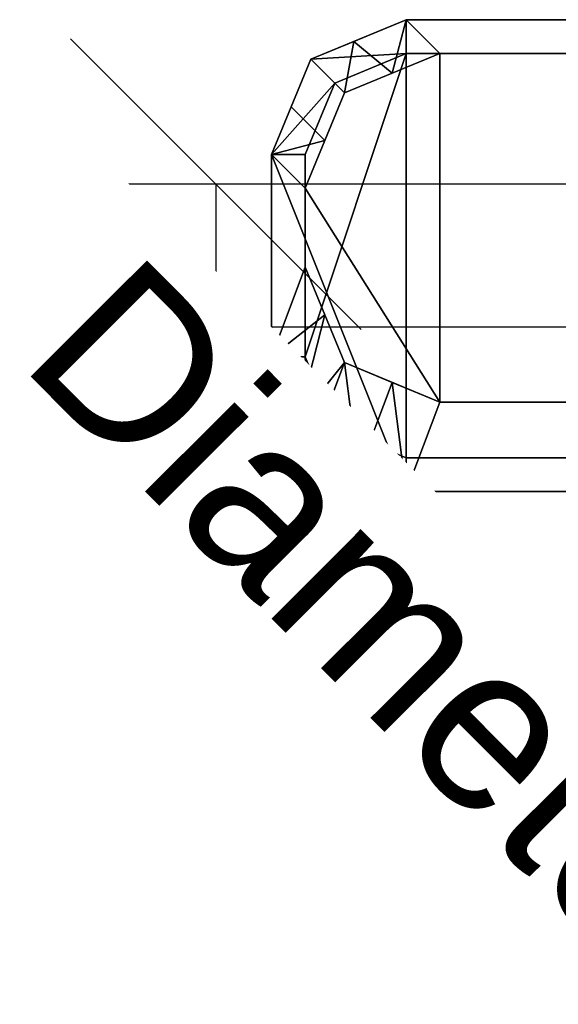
# Model space of a CAD drawing. Header units: millimetres. Extents: x -178 to 156, y -144 to 125.
# Tile 1 of 10: x -178 to -130, y -67 to 21. Entities that reach past the tile are written whole.
import ezdxf

# ---------------------------------------------------------------- set-up
doc = ezdxf.new("R2010")
doc.units = ezdxf.units.MM
doc.layers.add('P-SANR-FIXT', color=6, linetype='Continuous', lineweight=30)
doc.styles.add('Arial', font='arial.ttf', dxfattribs={"height": 14.6304})

msp = doc.modelspace()

# ---------------------------------------------------------------- linework, layer by layer
at = {"color": 1, "lineweight": 30}
for p, q in [((-148.024, -6.586, -101), (-173.896, 19.286, -101)), ((-148.024, -19.286, -101), (-173.896, 6.586, -101)), ((-112.192, 6.35, -101), (-173.152, 6.35, -101)), ((-160.96, 6.35, -101), (-160.96, -6.35, -101)), ((-112.192, -6.35, -101), (-173.152, -6.35, -101))]:
    msp.add_line(p, q, dxfattribs=at)

# ---------------------------------------------------------------- meshes
at = {"layer": 'P-SANR-FIXT'}
mesh = msp.add_polyface(dxfattribs=at)
corners = [(-84, 9, 43), (-84, -9, 43), (-87.515, -17.485, 43), (-96, -21, 43), (-144, -21, 43), (-152.485, -17.485, 43), (-156, -9, 43), (-156, 9, 43), (-152.485, 17.485, 43), (-144, 21, 43), (-96, 21, 43), (-87.515, 17.485, 43)]
mesh.append_faces([[corners[k] for k in face] for face in [(9, 10, 3, 4)]], dxfattribs={"vtx1": -1, "vtx3": -1})
mesh.append_faces([[corners[k] for k in face] for face in [(1, 2, 3, 0)]], dxfattribs={"vtx2": -1})
mesh.append_faces([[corners[k] for k in face] for face in [(10, 11, 0, 3), (7, 8, 9, 4)]], dxfattribs={"vtx2": -1, "vtx3": -1})
mesh.append_faces([[corners[k] for k in face] for face in [(4, 5, 6, 7)]], dxfattribs={"vtx3": -1})
mesh = msp.add_polyface(dxfattribs=at)
corners = [(-144, 21, 43), (-152.485, 17.485, 43), (-156, 9, 43), (-153, 9, 47), (-150.364, 15.364, 47), (-144, 18, 47)]
mesh.append_faces([[corners[k] for k in face] for face in [(1, 5, 0)]], dxfattribs={"vtx0": -1})
mesh.append_faces([[corners[k] for k in face] for face in [(2, 4, 1), (5, 1, 4)]], dxfattribs={"vtx0": -1, "vtx1": -1})
mesh.append_faces([[corners[k] for k in face] for face in [(3, 4, 2)]], dxfattribs={"vtx1": -1})
mesh = msp.add_polyface(dxfattribs=at)
corners = [(-144, -21, 43), (-96, -21, 43), (-96, 21, 43), (-144, 21, 43), (-152.485, 17.485, 43), (-156, 9, 43), (-156, -9, 43), (-152.485, -17.485, 43)]
mesh.append_faces([[corners[k] for k in face] for face in [(0, 5, 6, 7)]], dxfattribs={"vtx0": -1})
mesh.append_faces([[corners[k] for k in face] for face in [(5, 0, 3, 4)]], dxfattribs={"vtx0": -1, "vtx1": -1})
mesh.append_faces([[corners[k] for k in face] for face in [(0, 1, 2, 3)]], dxfattribs={"vtx3": -1})
mesh = msp.add_polyface(dxfattribs=at)
corners = [(-156, 9, 43), (-152.485, 17.485, 43), (-144, 21, 43), (-141, 18, 40), (-149.485, 14.485, 40), (-153, 6, 40), (-154.243, 13.243, 43), (-151.243, 10.243, 40), (-148.678, 19.062, 43), (-145.243, 16.243, 40)]
mesh.append_faces([[corners[k] for k in face] for face in [(0, 7, 5)]], dxfattribs={"vtx0": -1})
mesh.append_faces([[corners[k] for k in face] for face in [(4, 8, 9), (2, 9, 8), (8, 4, 1)]], dxfattribs={"vtx0": -1, "vtx1": -1})
mesh.append_faces([[corners[k] for k in face] for face in [(0, 6, 7)]], dxfattribs={"vtx1": -1, "vtx2": -1})
mesh.append_faces([[corners[k] for k in face] for face in [(4, 7, 6, 1)]], dxfattribs={"vtx1": -1, "vtx3": -1})
mesh.append_faces([[corners[k] for k in face] for face in [(2, 3, 9)]], dxfattribs={"vtx2": -1})
mesh = msp.add_polyface(dxfattribs=at)
corners = [(-144, 21, 43), (-144, 18, 47), (-96, 18, 47), (-96, 21, 43)]
mesh.append_faces([[corners[k] for k in face] for face in [(0, 1, 2, 3)]])
mesh = msp.add_polyface(dxfattribs=at)
corners = [(-96, 21, 43), (-99, 18, 40), (-141, 18, 40), (-144, 21, 43)]
mesh.append_faces([[corners[k] for k in face] for face in [(0, 1, 2, 3)]])
mesh = msp.add_polyface(dxfattribs=at)
corners = [(-87, 9, 47), (-89.636, 15.364, 47), (-96, 18, 47), (-144, 18, 47), (-150.364, 15.364, 47), (-153, 9, 47), (-153, -9, 47), (-150.364, -15.364, 47), (-144, -18, 47), (-96, -18, 47), (-89.636, -15.364, 47), (-87, -9, 47)]
mesh.append_faces([[corners[k] for k in face] for face in [(9, 2, 3, 8)]], dxfattribs={"vtx0": -1, "vtx2": -1})
mesh.append_faces([[corners[k] for k in face] for face in [(0, 1, 2, 9), (6, 7, 8, 3)]], dxfattribs={"vtx2": -1, "vtx3": -1})
mesh.append_faces([[corners[k] for k in face] for face in [(9, 10, 11, 0), (3, 4, 5, 6)]], dxfattribs={"vtx3": -1})
mesh = msp.add_polyface(dxfattribs=at)
corners = [(-141, -13.033, 40), (-149.485, -9.518, 40), (-153, -1.033, 40), (-153, 6, 40), (-149.485, 14.485, 40), (-141, 18, 40), (-99, 18, 40), (-99, -13.033, 40)]
mesh.append_faces([[corners[k] for k in face] for face in [(7, 0, 5, 6)]], dxfattribs={"vtx1": -1})
mesh.append_faces([[corners[k] for k in face] for face in [(3, 4, 5, 0)]], dxfattribs={"vtx2": -1, "vtx3": -1})
mesh.append_faces([[corners[k] for k in face] for face in [(0, 1, 2, 3)]], dxfattribs={"vtx3": -1})
mesh = msp.add_polyface(dxfattribs=at)
corners = [(-156, -9, 43), (-153, -9, 47), (-153, 9, 47), (-156, 9, 43)]
mesh.append_faces([[corners[k] for k in face] for face in [(0, 1, 2, 3)]])
mesh = msp.add_polyface(dxfattribs=at)
corners = [(-156, 9, 43), (-153, 6, 40), (-153, -1.033, 40), (-156, -9, 43)]
mesh.append_faces([[corners[k] for k in face] for face in [(0, 1, 2, 3)]])
mesh = msp.add_polyface(dxfattribs=at)
corners = [(-144, -21, 43), (-152.485, -17.485, 43), (-156, -9, 43), (-153, -1.033, 40), (-149.485, -9.518, 40), (-141, -13.033, 40), (-148.243, -19.243, 43), (-145.243, -11.275, 40), (-153.657, -14.657, 43), (-151.243, -5.275, 40)]
mesh.append_faces([[corners[k] for k in face] for face in [(0, 7, 5)]], dxfattribs={"vtx0": -1})
mesh.append_faces([[corners[k] for k in face] for face in [(4, 8, 9), (2, 9, 8), (8, 4, 1)]], dxfattribs={"vtx0": -1, "vtx1": -1})
mesh.append_faces([[corners[k] for k in face] for face in [(6, 4, 7), (4, 6, 1)]], dxfattribs={"vtx0": -1, "vtx2": -1})
mesh.append_faces([[corners[k] for k in face] for face in [(0, 6, 7)]], dxfattribs={"vtx1": -1, "vtx2": -1})
mesh.append_faces([[corners[k] for k in face] for face in [(2, 3, 9)]], dxfattribs={"vtx2": -1})
mesh = msp.add_polyface(dxfattribs=at)
corners = [(-156, -9, 43), (-152.485, -17.485, 43), (-144, -21, 43), (-144, -18, 47), (-150.364, -15.364, 47), (-153, -9, 47)]
mesh.append_faces([[corners[k] for k in face] for face in [(1, 5, 0)]], dxfattribs={"vtx0": -1})
mesh.append_faces([[corners[k] for k in face] for face in [(2, 4, 1), (5, 1, 4)]], dxfattribs={"vtx0": -1, "vtx1": -1})
mesh.append_faces([[corners[k] for k in face] for face in [(3, 4, 2)]], dxfattribs={"vtx1": -1})
mesh = msp.add_polyface(dxfattribs=at)
corners = [(-144, -21, 43), (-141, -13.033, 40), (-99, -13.033, 40), (-96, -21, 43)]
mesh.append_faces([[corners[k] for k in face] for face in [(0, 1, 2, 3)]])
mesh = msp.add_polyface(dxfattribs=at)
corners = [(-96, -21, 43), (-96, -18, 47), (-144, -18, 47), (-144, -21, 43)]
mesh.append_faces([[corners[k] for k in face] for face in [(0, 1, 2, 3)]])

# ---------------------------------------------------------------- next in the draw order: texts
at = {"color": 5, "lineweight": 30, "insert": (-139.02, -28.605, -91.72), "char_height": 14.6304, "width": 99.20583, "attachment_point": 2, "rotation": 314.8884, "line_spacing_factor": 0.941778, "style": 'Arial', "bg_fill": 3, "box_fill_scale": 1.25, "bg_fill_color": 256, "bg_fill_true_color": 13158600, "bg_fill_transparency": 0}
msp.add_mtext('Diameter', dxfattribs=at)

doc.saveas('drawing.dxf')
